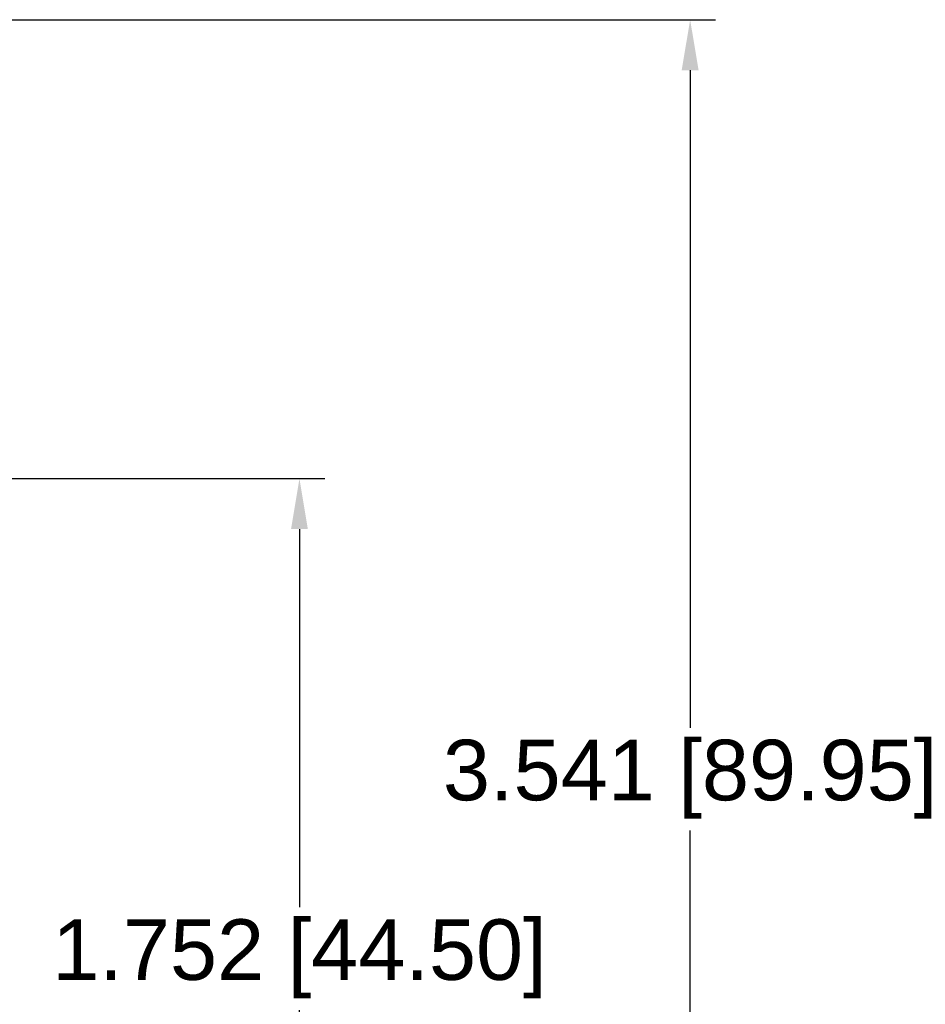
# Model space of a CAD drawing. Header units: millimetres. Extents: x 21 to 304, y 64 to 201.
# Tile 20 of 20: x 260 to 304, y 127 to 176. Entities that reach past the tile are written whole.
import ezdxf

# ---------------------------------------------------------------- set-up
doc = ezdxf.new("R2010")
doc.units = ezdxf.units.MM
doc.header["$MEASUREMENT"] = 0
doc.layers.get('0').update_dxf_attribs({"linetype": 'CONTINUOUS'})
doc.layers.get('Defpoints').update_dxf_attribs({"linetype": 'CONTINUOUS'})
doc.styles.get("Standard").update_dxf_attribs({"font": 'arial.ttf'})
doc.dimstyles.new('STANDARD2', dxfattribs={"dimscale": 0, "dimtxt": 3, "dimasz": 2.5, "dimexe": 1.25, "dimexo": 0.625, "dimtad": 0, "dimtih": 1, "dimtoh": 1, "dimdsep": 46, "dimtxsty": 'STANDARD', "dimcen": 2.5, "dimadec": 0, "dimazin": 0, "dimtfac": 1, "dimtmove": 0, "dimatfit": 3, "dimfxl": 1, "dimarcsym": 0})

# ---------------------------------------------------------------- blocks, each defined once
blk = doc.blocks.new('*D0')
at = {"color": 0, "linetype": 'ByBlock', "lineweight": -2}
for p, q in [((258.274, 152.798), (274.747, 152.798)), ((273.497, 150.298), (273.497, 131.569)), ((273.497, 110.798), (273.497, 126.476)), ((258.274, 108.298), (274.747, 108.298))]:
    blk.add_line(p, q, dxfattribs=at)
at = {"color": 0}
for points in [[(273.913, 150.298), (273.08, 150.298), (273.497, 152.798)], [(273.08, 110.798), (273.913, 110.798), (273.497, 108.298)]]:
    blk.add_solid(points, dxfattribs=at)
at = {"layer": 'Defpoints', "color": 0}
for p in [(257.649, 152.798), (257.649, 108.298), (273.497, 108.298)]:
    blk.add_point(p, dxfattribs=at)
at = {"color": 0, "linetype": 'ByBlock', "insert": (273.497, 129.023), "char_height": 3, "attachment_point": 5}
blk.add_mtext('1.752 [44.50]', dxfattribs=at)
blk = doc.blocks.new('*D3')
at = {"color": 0, "linetype": 'ByBlock', "lineweight": -2}
for p, q in [((250.624, 175.524), (294.079, 175.524)), ((292.829, 173.024), (292.829, 140.462)), ((292.829, 88.073), (292.829, 135.369)), ((250.624, 85.573), (294.079, 85.573))]:
    blk.add_line(p, q, dxfattribs=at)
at = {"color": 0}
for points in [[(293.246, 173.024), (292.412, 173.024), (292.829, 175.524)], [(292.412, 88.073), (293.246, 88.073), (292.829, 85.573)]]:
    blk.add_solid(points, dxfattribs=at)
at = {"layer": 'Defpoints', "color": 0}
for p in [(249.999, 175.524), (249.999, 85.573), (292.829, 85.573)]:
    blk.add_point(p, dxfattribs=at)
at = {"color": 0, "linetype": 'ByBlock', "insert": (292.829, 137.915), "char_height": 3, "attachment_point": 5}
blk.add_mtext('3.541 [89.95]', dxfattribs=at)

msp = doc.modelspace()

# ---------------------------------------------------------------- dimensions: what is measured, and where the dimension line sits
at = {"linetype": 'ByBlock'}
for base, p1, p2, text, picture, middle in [((292.829, 85.573), (249.999, 175.524), (249.999, 85.573), '3.541 [89.95]', '*D3', (292.829, 137.915)), ((273.497, 108.298), (257.649, 152.798), (257.649, 108.298), '1.752 [44.50]', '*D0', (273.497, 129.023))]:
    dim = msp.add_linear_dim(base=base, p1=p1, p2=p2, angle=90, text=text, dimstyle='STANDARD2', override={"dimscale": 1}, dxfattribs=at)
    dim.commit()
    dim.dimension.update_dxf_attribs({"geometry": picture, "text_midpoint": middle, "dimtype": 160})

doc.saveas('drawing.dxf')
